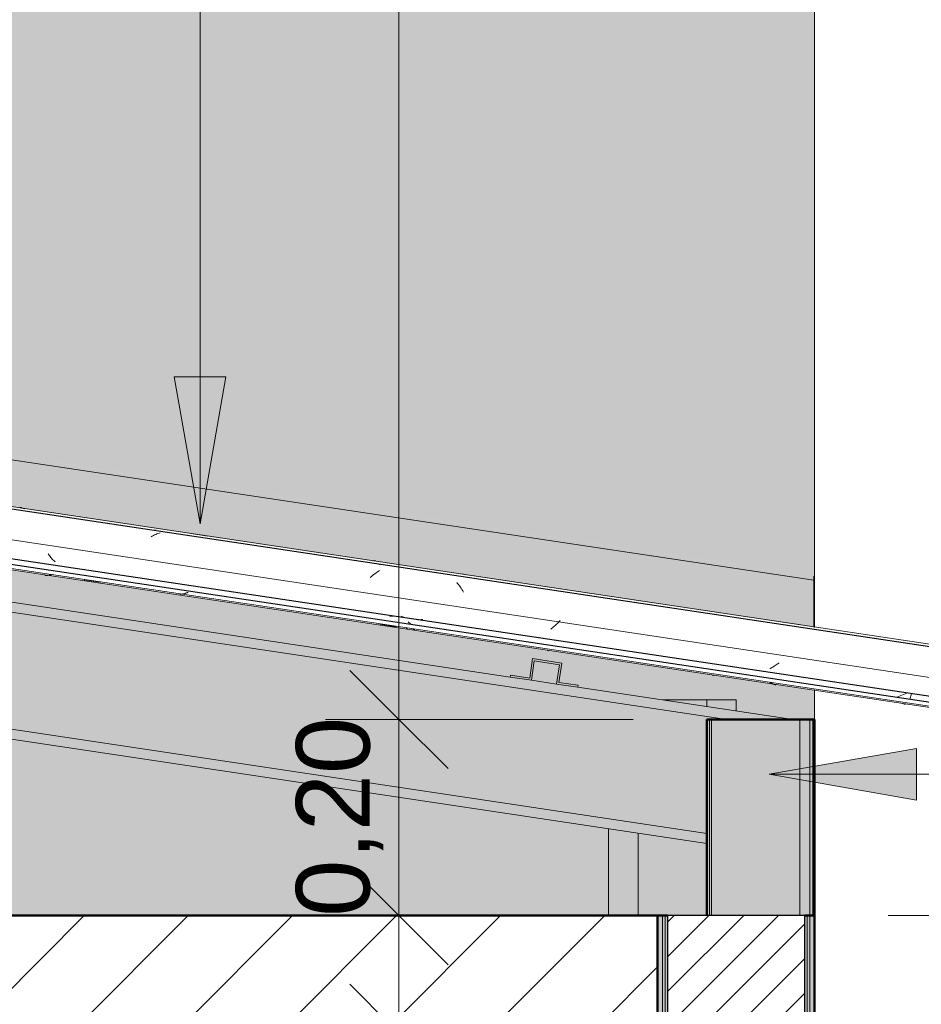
# Model space of a CAD drawing. Header units: metres. Extents: x 9.7 to 43.6, y -0.5 to 5.6.
# Tile 150 of 154: x 38.9 to 39.8, y 2.6 to 3.6. Entities that reach past the tile are written whole.
import ezdxf

# ---------------------------------------------------------------- set-up
doc = ezdxf.new("R2010")
doc.units = ezdxf.units.M
for name, color, linetype, lineweight in [('A-ANNO-DIMS', 7, 'Continuous', 9), ('A-ANNO-DIMS-50', 7, 'Continuous', 9), ('A-DETL-GENF', 7, 'Continuous', 5), ('A-FLOR', 7, 'Continuous', 5), ('A-FLOR-PATT', 7, 'Continuous', 5), ('A-GLAZ-CWMG', 7, 'Continuous', 5), ('A-ROOF', 7, 'Continuous', 5), ('A-ROOF-OTLN', 7, 'Continuous', 5), ('A-ROOF-PATT', 7, 'Continuous', 5), ('A-WALL', 7, 'Continuous', 5), ('A-WALL-PATT', 7, 'Continuous', 5), ('G-ANNO-TEXT', 7, 'Continuous', 9), ('I-WALL', 7, 'Continuous', 5), ('S-BEAM', 7, 'Continuous', 5)]:
    doc.layers.add(name, color=color, linetype=linetype, lineweight=lineweight)
doc.layers.add('A-DETL', color=7, linetype='Continuous', lineweight=5, true_color=0x00a600)
doc.styles.add('Arial', font='arial.ttf', dxfattribs={"height": 0.075})
doc.dimstyles.new('Com_linha__ref__contínua__-_Cor_Vermelha_Arial_1_5mm', dxfattribs={"dimscale": 0.3048, "dimtxt": 0.076519, "dimasz": 0.328084, "dimexe": 0.246063, "dimexo": 0.246063, "dimgap": 0.024606, "dimtad": 1, "dimrnd": 0.01, "dimzin": 0, "dimdsep": 46, "dimtxsty": 'Arial', "dimblk1": 'OBLIQUE', "dimblk2": 'OBLIQUE', "dimsah": 1, "dimcen": 0.09, "dimdle": 0.246063, "dimazin": 0, "dimtfac": 1, "dimtdec": 4, "dimtix": 1, "dimtmove": 0, "dimatfit": 3, "dimfxl": 1, "dimtvp": 1, "dimtolj": 1, "dimtzin": 0, "dimarcsym": 2})

# ---------------------------------------------------------------- blocks, each defined once
blk = doc.blocks.new('FP_190-D')
at = {"layer": 'A-GLAZ-CWMG'}
blk.add_line((-14.3454, 3.3478), (-10.8852, 2.8288), dxfattribs=at)
at = {"layer": 'A-GLAZ-CWMG', "color": 9, "true_color": 0xc0c0c0}
for p, q in [((-11.9795, 2.9923), (-11.9629, 2.9899)), ((-11.8811, 2.9778), (-11.882, 2.9778)), ((-11.8801, 2.9779), (-11.8811, 2.9778)), ((-11.8792, 2.978), (-11.8801, 2.9779)), ((-11.8782, 2.9782), (-11.8792, 2.978)), ((-11.8772, 2.9784), (-11.8782, 2.9782)), ((-11.8763, 2.9786), (-11.8772, 2.9784)), ((-11.8753, 2.979), (-11.8763, 2.9786)), ((-11.8743, 2.9793), (-11.8753, 2.979)), ((-11.8733, 2.9797), (-11.8743, 2.9793)), ((-11.6781, 2.9471), (-11.6615, 2.9446)), ((-11.6504, 2.943), (-11.6513, 2.9431)), ((-11.6495, 2.943), (-11.6504, 2.943)), ((-11.6434, 2.9419), (-11.6443, 2.9422)), ((-11.6425, 2.9418), (-11.6434, 2.9419))]:
    blk.add_line(p, q, dxfattribs=at)
blk = doc.blocks.new('FP_191-D')
at = {"layer": 'A-GLAZ-CWMG', "color": 9, "true_color": 0xc0c0c0}
for p, q in [((-12.0155, 3.018), (-12.0162, 3.019)), ((-12.0148, 3.0171), (-12.0155, 3.018)), ((-12.0141, 3.0162), (-12.0148, 3.0171)), ((-12.0134, 3.0153), (-12.0141, 3.0162)), ((-12.0126, 3.0145), (-12.0134, 3.0153)), ((-12.0119, 3.0136), (-12.0126, 3.0145)), ((-12.0112, 3.0129), (-12.0119, 3.0136)), ((-12.0104, 3.0121), (-12.0112, 3.0129)), ((-12.0097, 3.0114), (-12.0104, 3.0121)), ((-12.009, 3.0107), (-12.0097, 3.0114)), ((-11.6553, 2.9548), (-11.6561, 2.9552)), ((-11.6545, 2.9545), (-11.6553, 2.9548)), ((-11.6537, 2.9542), (-11.6545, 2.9545)), ((-11.6529, 2.9539), (-11.6537, 2.9542)), ((-11.6521, 2.9537), (-11.6529, 2.9539)), ((-11.6513, 2.9535), (-11.6521, 2.9537)), ((-11.6395, 2.9517), (-11.6403, 2.9518)), ((-11.6386, 2.9517), (-11.6395, 2.9517)), ((-11.6378, 2.9517), (-11.6386, 2.9517)), ((-11.6369, 2.9517), (-11.6378, 2.9517)), ((-11.6361, 2.9518), (-11.6369, 2.9517)), ((-11.6352, 2.9519), (-11.6361, 2.9518)), ((-11.6343, 2.9521), (-11.6352, 2.9519)), ((-11.503, 2.9428), (-11.504, 2.9421)), ((-11.502, 2.9436), (-11.503, 2.9428)), ((-11.5011, 2.9445), (-11.502, 2.9436)), ((-11.5001, 2.9453), (-11.5011, 2.9445)), ((-11.4991, 2.9462), (-11.5001, 2.9453)), ((-11.4981, 2.9471), (-11.4991, 2.9462)), ((-11.4971, 2.948), (-11.4981, 2.9471)), ((-11.4962, 2.9489), (-11.4971, 2.948)), ((-11.4952, 2.9499), (-11.4962, 2.9489)), ((-11.4942, 2.9509), (-11.4952, 2.9499)), ((-11.2798, 2.9022), (-11.2807, 2.9018)), ((-11.2789, 2.9027), (-11.2798, 2.9022)), ((-11.2779, 2.9032), (-11.2789, 2.9027)), ((-11.277, 2.9037), (-11.2779, 2.9032)), ((-11.2761, 2.9043), (-11.277, 2.9037)), ((-11.2751, 2.9049), (-11.2761, 2.9043)), ((-11.2742, 2.9056), (-11.2751, 2.9049)), ((-11.2732, 2.9063), (-11.2742, 2.9056)), ((-11.2723, 2.907), (-11.2732, 2.9063)), ((-11.2713, 2.9077), (-11.2723, 2.907))]:
    blk.add_line(p, q, dxfattribs=at)
blk = doc.blocks.new('FP_192-D')
at = {"layer": 'A-GLAZ-CWMG'}
blk.add_line((-10.8763, 2.8882), (-15.3063, 3.5527), dxfattribs=at)
at = {"layer": 'A-GLAZ-CWMG', "color": 9, "true_color": 0xc0c0c0}
for p, q in [((-11.9099, 3.0369), (-11.911, 3.0362)), ((-11.9087, 3.0376), (-11.9099, 3.0369)), ((-11.9076, 3.0382), (-11.9087, 3.0376)), ((-11.9064, 3.0387), (-11.9076, 3.0382)), ((-11.9053, 3.0392), (-11.9064, 3.0387)), ((-11.9042, 3.0397), (-11.9053, 3.0392)), ((-11.903, 3.0401), (-11.9042, 3.0397)), ((-11.9019, 3.0405), (-11.903, 3.0401)), ((-11.6784, 3.0019), (-11.6796, 3.0011)), ((-11.6867, 2.9957), (-11.6879, 2.9947)), ((-11.6855, 2.9967), (-11.6867, 2.9957)), ((-11.6843, 2.9977), (-11.6855, 2.9967)), ((-11.6831, 2.9986), (-11.6843, 2.9977)), ((-11.6819, 2.9995), (-11.6831, 2.9986)), ((-11.6807, 3.0003), (-11.6819, 2.9995)), ((-11.6796, 3.0011), (-11.6807, 3.0003)), ((-11.5988, 2.9886), (-11.5997, 2.9897)), ((-11.5979, 2.9875), (-11.5988, 2.9886)), ((-11.597, 2.9864), (-11.5979, 2.9875)), ((-11.5962, 2.9852), (-11.597, 2.9864)), ((-11.5953, 2.9839), (-11.5962, 2.9852)), ((-11.5944, 2.9826), (-11.5953, 2.9839)), ((-11.5936, 2.9813), (-11.5944, 2.9826)), ((-11.5927, 2.9799), (-11.5936, 2.9813))]:
    blk.add_line(p, q, dxfattribs=at)
blk = doc.blocks.new('FP_193-D')
at = {"layer": 'A-GLAZ-CWMG'}
blk.add_line((-10.8764, 2.8879), (-15.3064, 3.5524), dxfattribs=at)
at = {"layer": 'A-GLAZ-CWMG', "color": 9, "true_color": 0xc0c0c0}
for p, q in [((-11.9092, 3.043), (-11.9101, 3.0429)), ((-11.9081, 3.043), (-11.9092, 3.043)), ((-11.9071, 3.043), (-11.9081, 3.043)), ((-11.906, 3.0429), (-11.9071, 3.043)), ((-11.6777, 3.0082), (-11.6784, 3.0081))]:
    blk.add_line(p, q, dxfattribs=at)
blk = doc.blocks.new('Rectangular Mullion - Telha Fibrocimento - Ondulada-1909083-D')
at = {"layer": 'A-GLAZ-CWMG', "true_color": 0x808080}
h = blk.add_hatch(dxfattribs=at)
h.set_pattern_fill('FP_32', color=8, style=0, pattern_type=2)
h.set_pattern_definition([(50, (-14.575, 2.812), (0.364365, -0.031877), [0.0381, -0.4191]), (355, (-14.575, 2.812), (-0.070485, 0.382117), [0.03048, -0.33528]), (100.451, (-14.545, 2.81), (0.293886, 0.35023), [0.03238, -0.35618]), (46.184, (-14.575, 2.914), (0.54216, -0.084084), [0.05715, -0.62865]), (96.636, (-14.53, 2.907), (0.474805, 0.494854), [0.04857, -0.53427]), (351.184, (-14.575, 2.914), (0.47481, 0.49485), [0.04572, -0.50292]), (21, (-14.524, 2.888), (0.303226, -0.204528), [0.0381, -0.4191]), (326, (-14.524, 2.888), (0.123607, 0.36838), [0.03048, -0.33528]), (71.451, (-14.499, 2.871), (0.426833, 0.16384), [0.03238, -0.35618]), (37.5, (-14.575, 2.812), (0.0061807, 0.169108), [0.01676, -0.31445, 0.01676, -0.3236, -0.33655]), (37.5, (-14.575, 2.812), (0.0061807, 0.169108), [-0.67158, 0.01676, -0.31979]), (7.5, (-14.575, 2.812), (0.133641, 0.200358), [0.01676, -0.17729, 0.01676, -0.30683, -0.12827]), (7.5, (-14.575, 2.812), (0.133641, 0.200358), [-0.51765, 0.01676, -0.11151]), (327.5, (-14.688, 2.812), (0.2711816, -0.0114606), [0.01676, -0.11024, 0.01676, -0.37948, -0.52578]), (327.5, (-14.688, 2.812), (0.2711816, -0.0114606), [-0.52324, 0.01676, -0.50902]), (317.5, (-14.739, 2.812), (0.296258, 0.05085), [0.01676, -0.14834, 0.01676, -0.24638, -0.37338]), (317.5, (-14.739, 2.812), (0.296258, 0.05085), [-0.42824, 0.01676, -0.35662])])
h.paths.add_polyline_path([(-10.8846, 2.8329), (-10.8838, 2.8383), (-15.3138, 3.5028), (-15.3146, 3.4974), (-10.8848, 2.8329)])
at = {"layer": 'A-GLAZ-CWMG'}
blk.add_line((-10.8809, 2.8573), (-15.3109, 3.5218), dxfattribs=at)
at = {"layer": 'A-GLAZ-CWMG', "lineweight": 25}
for p, q in [((-15.3146, 3.4974), (-10.8846, 2.8329)), ((-10.8838, 2.8383), (-15.3138, 3.5028))]:
    blk.add_line(p, q, dxfattribs=at)
at = {"layer": 'A-GLAZ-CWMG'}
for name in ['FP_193-D', 'FP_192-D', 'FP_190-D', 'FP_191-D']:
    blk.add_blockref(name, (0, 0), dxfattribs=at)
blk = doc.blocks.new('FP_196-D')
at = {"layer": 'A-GLAZ-CWMG'}
blk.add_line((-15.315, 3.4918), (-10.8854, 2.8274), dxfattribs=at)
at = {"layer": 'A-GLAZ-CWMG', "color": 9, "true_color": 0xc0c0c0}
for p, q in [((-12.0185, 2.9969), (-12.0194, 2.9969)), ((-12.0176, 2.9969), (-12.0185, 2.9969)), ((-12.0166, 2.9969), (-12.0176, 2.9969)), ((-12.0157, 2.997), (-12.0166, 2.9969)), ((-12.0147, 2.9971), (-12.0157, 2.997)), ((-12.0137, 2.9973), (-12.0147, 2.9971)), ((-12.0128, 2.9976), (-12.0137, 2.9973)), ((-12.0121, 2.9978), (-12.0128, 2.9976)), ((-11.5063, 2.92), (-11.5072, 2.9202)), ((-11.28, 2.8875), (-11.2808, 2.8881)), ((-11.2791, 2.887), (-11.28, 2.8875)), ((-11.2782, 2.8866), (-11.2791, 2.887)), ((-11.2773, 2.8862), (-11.2782, 2.8866)), ((-11.2764, 2.8858), (-11.2773, 2.8862)), ((-11.2755, 2.8855), (-11.2764, 2.8858)), ((-11.2746, 2.8853), (-11.2755, 2.8855))]:
    blk.add_line(p, q, dxfattribs=at)
blk = doc.blocks.new('FP_197-D')
at = {"layer": 'A-GLAZ-CWMG'}
blk.add_line((-10.876, 2.8904), (-15.306, 3.5549), dxfattribs=at)
at = {"layer": 'A-GLAZ-CWMG', "color": 9, "true_color": 0xc0c0c0}
for p, q in [((-11.6845, 3.012), (-11.6858, 3.0119)), ((-11.6833, 3.0119), (-11.6845, 3.012)), ((-11.6822, 3.0119), (-11.6833, 3.0119)), ((-11.5928, 2.9983), (-11.594, 2.9986)), ((-11.5916, 2.998), (-11.5928, 2.9983)), ((-11.5905, 2.9976), (-11.5916, 2.998))]:
    blk.add_line(p, q, dxfattribs=at)
blk = doc.blocks.new('Rectangular Mullion - Telha Fibrocimento - Ondulada-V195-D')
at = {"layer": 'A-GLAZ-CWMG'}
for name in ['FP_197-D', 'FP_196-D']:
    blk.add_blockref(name, (0, 0), dxfattribs=at)
blk = doc.blocks.new('FP_199-D')
at = {"layer": 'A-GLAZ-CWMG'}
blk.add_line((-15.315, 3.4918), (-10.8854, 2.8274), dxfattribs=at)
at = {"layer": 'A-GLAZ-CWMG', "color": 9, "true_color": 0xc0c0c0}
for p, q in [((-11.3382, 2.8948), (-11.3391, 2.8949)), ((-11.1446, 2.8659), (-11.1455, 2.8662)), ((-11.1437, 2.8656), (-11.1446, 2.8659)), ((-11.1428, 2.8654), (-11.1437, 2.8656))]:
    blk.add_line(p, q, dxfattribs=at)
blk = doc.blocks.new('FP_200-D')
at = {"layer": 'A-GLAZ-CWMG'}
blk.add_line((-10.876, 2.8904), (-15.306, 3.5549), dxfattribs=at)
at = {"layer": 'A-GLAZ-CWMG', "color": 9, "true_color": 0xc0c0c0}
for p, q in [((-12.0437, 3.066), (-12.0449, 3.0663)), ((-12.0426, 3.0656), (-12.0437, 3.066)), ((-12.0414, 3.0652), (-12.0426, 3.0656)), ((-12.0403, 3.0647), (-12.0414, 3.0652)), ((-11.8703, 3.0395), (-11.8537, 3.037)), ((-11.5688, 2.9945), (-11.5523, 2.992)), ((-11.2674, 2.9494), (-11.2508, 2.9469))]:
    blk.add_line(p, q, dxfattribs=at)
blk = doc.blocks.new('Rectangular Mullion - Telha Fibrocimento - Ondulada-V198-D')
at = {"layer": 'A-GLAZ-CWMG'}
for name in ['FP_200-D', 'FP_199-D']:
    blk.add_blockref(name, (0, 0), dxfattribs=at)
blk = doc.blocks.new('LONGARINA_STEEL_FRAME - LONGARINA_STEEL_FRAME-1917798-D')
at = {"layer": 'A-ROOF', "true_color": 0x9fa09c}
h = blk.add_hatch(color=253, dxfattribs=at)
h.paths.add_polyline_path([(-11.4762, 2.8829), (-11.4762, 2.8849), (-11.4957, 2.8878), (-11.4927, 2.9076), (-11.5224, 2.9121), (-11.5253, 2.8923), (-11.5451, 2.8952), (-11.5454, 2.8933), (-11.5236, 2.89), (-11.5207, 2.9098), (-11.495, 2.9059), (-11.4979, 2.8861)])
h.paths.add_polyline_path([(-13.2315, 3.1462), (-13.2315, 3.1482), (-13.251, 3.1511), (-13.2481, 3.1709), (-13.2777, 3.1754), (-13.2807, 3.1556), (-13.3005, 3.1585), (-13.3008, 3.1566), (-13.279, 3.1533), (-13.276, 3.1731), (-13.2503, 3.1692), (-13.2533, 3.1495)])
h.paths.add_polyline_path([(-15.0858, 3.4243), (-15.0858, 3.4263), (-15.1053, 3.4293), (-15.1023, 3.449), (-15.132, 3.4535), (-15.1349, 3.4337), (-15.1547, 3.4367), (-15.155, 3.4347), (-15.1333, 3.4314), (-15.1303, 3.4512), (-15.1046, 3.4474), (-15.1076, 3.4276), (-15.095, 3.4257)])
for points in [[(-11.257, 2.85), (-15.2773, 3.453), (-15.2787, 3.4432), (-11.3244, 2.85), (-11.2907, 2.85)], [(-11.345, 2.7338), (-11.345, 2.85), (-11.3244, 2.85), (-15.2787, 3.4432), (-15.2962, 3.3265), (-11.39, 2.7405)], [(-11.345, 2.7237), (-11.345, 2.7338), (-15.2962, 3.3265), (-15.2977, 3.3166), (-11.39, 2.7304)]]:
    blk.add_hatch(color=253, dxfattribs=at).paths.add_polyline_path(points)
at = {"layer": 'A-ROOF'}
for p, q in [((-11.3244, 2.85), (-15.2787, 3.4432)), ((-11.345, 2.7338), (-15.2962, 3.3265)), ((-11.345, 2.7237), (-15.2977, 3.3166)), ((-11.5454, 2.8933), (-13.2315, 3.1462)), ((-11.4979, 2.8861), (-11.5236, 2.89)), ((-11.257, 2.85), (-11.4762, 2.8829))]:
    blk.add_line(p, q, dxfattribs=at)
at = {"layer": 'A-ROOF', "lineweight": 15}
for p, q in [((-11.5224, 2.9121), (-11.5253, 2.8923)), ((-11.4927, 2.9076), (-11.5224, 2.9121)), ((-11.5236, 2.89), (-11.5207, 2.9098)), ((-11.5207, 2.9098), (-11.495, 2.9059)), ((-11.495, 2.9059), (-11.4979, 2.8861)), ((-11.4957, 2.8878), (-11.4927, 2.9076)), ((-11.5451, 2.8952), (-11.5454, 2.8933)), ((-11.5454, 2.8933), (-11.5236, 2.89)), ((-11.5253, 2.8923), (-11.5451, 2.8952)), ((-11.4979, 2.8861), (-11.4762, 2.8829)), ((-11.4759, 2.8849), (-11.4957, 2.8878)), ((-11.4762, 2.8829), (-11.4759, 2.8849))]:
    blk.add_line(p, q, dxfattribs=at)
blk = doc.blocks.new('STEEL_FRAME - STEEL_FRAME-1931888-D')
at = {"layer": 'S-BEAM', "true_color": 0x9fa09c}
h = blk.add_hatch(color=253, dxfattribs=at)
h.paths.add_polyline_path([(-11.345, 2.65), (-11.345, 2.7237), (-11.415, 2.7342), (-11.415, 2.65), (-11.385, 2.65)])
h.paths.add_polyline_path([(-11.345, 2.8632), (-11.345, 2.87), (-11.3898, 2.8699), (-11.3666, 2.8665)])
for points in [[(-11.315, 2.8587), (-11.315, 2.87), (-11.345, 2.87), (-11.345, 2.8632), (-11.325, 2.8602)], [(-11.435, 2.65), (-11.415, 2.65), (-11.415, 2.7342), (-11.445, 2.7387), (-11.445, 2.65)]]:
    blk.add_hatch(color=253, dxfattribs=at).paths.add_polyline_path(points)
at = {"layer": 'S-BEAM'}
for p, q in [((-11.3903, 2.87), (-11.345, 2.87)), ((-11.345, 2.87), (-11.315, 2.87)), ((-11.345, 2.8632), (-11.345, 2.87)), ((-11.315, 2.8587), (-11.315, 2.87)), ((-11.445, 2.65), (-11.445, 2.7387)), ((-11.415, 2.65), (-11.415, 2.7342))]:
    blk.add_line(p, q, dxfattribs=at)
blk = doc.blocks.new('DIMBLOCK48-D')
at = {"layer": 'A-ANNO-DIMS-50', "color": 242, "true_color": 0xbd2b2e, "transparency": 16777216}
for p, q in [((39.2716, 2.1), (39.2716, 2.605)), ((39.2716, 2.53), (39.2216, 2.58)), ((39.2716, 2.53), (39.1966, 2.53)), ((39.2716, 2.53), (39.3216, 2.48)), ((39.2716, 2.53), (39.2759, 2.53)), ((39.2716, 2.1), (39.2216, 2.15)), ((39.2716, 2.1), (39.1966, 2.1)), ((39.2716, 2.1), (39.3216, 2.05)), ((39.2716, 2.1), (39.4602, 2.1))]:
    blk.add_line(p, q, dxfattribs=at)
at = {"layer": 'A-ANNO-DIMS-50', "color": 0, "transparency": 16777216, "insert": (39.1667, 2.2138), "char_height": 0.075, "width": 0.242979, "attachment_point": 1, "rotation": 90, "line_spacing_factor": 0.941778, "style": 'Arial'}
blk.add_mtext('0,43', dxfattribs=at)
blk = doc.blocks.new('_Oblique')
at = {"color": 0, "linetype": 'ByBlock', "lineweight": -2}
blk.add_line((-0.5, -0.5), (0.5, 0.5), dxfattribs=at)
blk = doc.blocks.new('DIMBLOCK49-D')
at = {"layer": 'A-ANNO-DIMS-50', "color": 242, "true_color": 0xbd2b2e, "transparency": 16777216}
for p, q in [((39.2716, 2.925), (39.2716, 2.575)), ((39.2716, 2.85), (39.2216, 2.9)), ((39.2716, 2.85), (39.1966, 2.85)), ((39.2716, 2.85), (39.3216, 2.8)), ((39.2716, 2.85), (39.5102, 2.85)), ((39.2716, 2.65), (39.2216, 2.7)), ((39.2716, 2.65), (39.2673, 2.65)), ((39.2716, 2.65), (39.3216, 2.6)), ((39.2716, 2.65), (39.3466, 2.65))]:
    blk.add_line(p, q, dxfattribs=at)
at = {"layer": 'A-ANNO-DIMS-50', "color": 0, "transparency": 16777216, "insert": (39.1667, 2.6488), "char_height": 0.075, "width": 0.242979, "attachment_point": 1, "rotation": 90, "line_spacing_factor": 0.941778, "style": 'Arial'}
blk.add_mtext('0,20', dxfattribs=at)
blk = doc.blocks.new('DIMBLOCK50-D')
at = {"layer": 'A-ANNO-DIMS-50', "color": 242, "true_color": 0xbd2b2e, "transparency": 16777216}
for p, q in [((39.2716, 5.325), (39.2716, 2.775)), ((39.2716, 5.25), (39.2216, 5.3)), ((39.2716, 5.25), (39.2673, 5.25)), ((39.2716, 5.25), (39.3216, 5.2)), ((39.2716, 5.25), (39.3466, 5.25)), ((39.2716, 2.85), (39.2216, 2.9)), ((39.2716, 2.85), (39.1966, 2.85)), ((39.2716, 2.85), (39.3216, 2.8)), ((39.2716, 2.85), (39.5102, 2.85))]:
    blk.add_line(p, q, dxfattribs=at)
at = {"layer": 'A-ANNO-DIMS-50', "color": 0, "transparency": 16777216, "insert": (39.1667, 3.9488), "char_height": 0.075, "width": 0.242979, "attachment_point": 1, "rotation": 90, "line_spacing_factor": 0.941778, "style": 'Arial'}
blk.add_mtext('2,40', dxfattribs=at)
blk = doc.blocks.new('DIMBLOCK56-D')
at = {"layer": 'A-ANNO-DIMS-50', "color": 242, "true_color": 0xbd2b2e, "transparency": 16777216}
for p, q in [((39.9686, 5.325), (39.9686, 2.65)), ((39.9686, 5.25), (39.9186, 5.3)), ((39.9686, 5.25), (39.7902, 5.25)), ((39.9686, 5.25), (40.0186, 5.2)), ((39.9686, 5.25), (40.0436, 5.25)), ((39.9686, 2.65), (39.9186, 2.7)), ((39.9686, 2.65), (39.7702, 2.65)), ((39.9686, 2.65), (40.0186, 2.6)), ((39.9686, 2.65), (40.0436, 2.65))]:
    blk.add_line(p, q, dxfattribs=at)
at = {"layer": 'A-ANNO-DIMS-50', "color": 0, "transparency": 16777216, "insert": (39.8637, 3.8488), "char_height": 0.075, "width": 0.242979, "attachment_point": 1, "rotation": 90, "line_spacing_factor": 0.941778, "style": 'Arial'}
blk.add_mtext('2,60', dxfattribs=at)
blk = doc.blocks.new('DIMBLOCK57-D')
at = {"layer": 'A-ANNO-DIMS-50', "color": 242, "true_color": 0xbd2b2e, "transparency": 16777216}
for p, q in [((39.9686, 2.65), (39.9186, 2.7)), ((39.9686, 2.65), (39.7702, 2.65)), ((39.9686, 2.65), (39.9686, -0.135)), ((39.9686, 2.65), (40.0186, 2.6)), ((39.9686, 2.65), (40.0436, 2.65)), ((39.9686, -0.06), (39.9186, -0.01)), ((39.9686, -0.06), (39.9643, -0.06)), ((39.9686, -0.06), (40.0186, -0.11)), ((39.9686, -0.06), (40.0436, -0.06))]:
    blk.add_line(p, q, dxfattribs=at)
at = {"layer": 'A-ANNO-DIMS-50', "color": 0, "transparency": 16777216, "insert": (39.8637, 1.1938), "char_height": 0.075, "width": 0.242979, "attachment_point": 1, "rotation": 90, "line_spacing_factor": 0.941778, "style": 'Arial'}
blk.add_mtext('2,71', dxfattribs=at)
blk = doc.blocks.new('DIMBLOCK59-D')
at = {"layer": 'A-ANNO-DIMS-50', "color": 242, "true_color": 0xbd2b2e, "transparency": 16777216}
for p, q in [((40.1686, 5.325), (40.1686, -0.135)), ((40.1686, 5.25), (40.1186, 5.3)), ((40.1686, 5.25), (39.7902, 5.25)), ((40.1686, 5.25), (40.2186, 5.2)), ((40.1686, 5.25), (40.2436, 5.25)), ((40.1686, -0.06), (40.1186, -0.01)), ((40.1686, -0.06), (40.1643, -0.06)), ((40.1686, -0.06), (40.2186, -0.11)), ((40.1686, -0.06), (40.2436, -0.06))]:
    blk.add_line(p, q, dxfattribs=at)
at = {"layer": 'A-ANNO-DIMS-50', "color": 0, "transparency": 16777216, "insert": (40.0637, 2.4938), "char_height": 0.075, "width": 0.242979, "attachment_point": 1, "rotation": 90, "line_spacing_factor": 0.941778, "style": 'Arial'}
blk.add_mtext('5,31', dxfattribs=at)

msp = doc.modelspace()

# ---------------------------------------------------------------- hatches: boundary and pattern name
at = {"layer": 'A-DETL-GENF', "true_color": 0x464646}
h = msp.add_hatch(dxfattribs=at)
h.set_pattern_fill('FP_41', color=49, style=0, pattern_type=2)
h.set_pattern_definition([(45, (36.355194, 2.812), (-0.01767767, 0.01767767), [])])
h.paths.add_polyline_path([(32.7052, 2.35), (32.8452, 2.35), (32.8452, 2.65), (32.7052, 2.65), (32.7052, 2.53)])
h.paths.add_polyline_path([(35.6052, 2.35), (35.6052, 2.65), (35.4652, 2.65), (35.4652, 2.35)])
h.paths.add_polyline_path([(39.6215, 2.35), (39.6852, 2.35), (39.6852, 2.65), (39.5452, 2.6497), (39.5452, 2.35)])
h.paths.add_polyline_path([(32.7052, 4.05), (32.8452, 4.05), (32.8452, 4.25), (32.7052, 4.25), (32.7052, 4.1268)])
h.paths.add_polyline_path([(35.4702, 4.05), (35.6052, 4.05), (35.6052, 4.25), (35.4652, 4.25), (35.4652, 4.05), (35.4677, 4.05)])
at = {"layer": 'A-FLOR-PATT', "true_color": 0x808080}
h = msp.add_hatch(dxfattribs=at)
h.set_pattern_fill('FP_30', color=8, style=0, pattern_type=2)
h.set_pattern_definition([(45, (36.355194, 2.812), (-0.053033, 0.053033), [])])
h.paths.add_polyline_path([(32.8552, 2.53), (35.4652, 2.53), (35.4652, 2.65), (32.8552, 2.65), (32.8552, 2.616)])
h.paths.add_polyline_path([(39.5352, 2.53), (39.5352, 2.65), (35.6052, 2.65), (35.6052, 2.53), (39.3533, 2.53)])
at = {"layer": 'A-ROOF-PATT', "true_color": 0x919191}
for points in [[(39.6945, 2.992), (39.6945, 2.996), (35.6226, 3.6068), (35.6226, 3.6027), (39.6831, 2.9937)], [(39.6945, 2.944), (39.6945, 2.992), (35.6226, 3.6027), (35.6226, 3.5713), (35.6172, 3.5718), (35.6172, 3.5644), (35.7638, 3.5424), (35.7635, 3.5404), (35.6152, 3.5627), (35.6152, 3.5545), (35.624, 3.5532), (35.6245, 3.5545), (39.6862, 2.9452)]]:
    msp.add_hatch(color=252, dxfattribs=at).paths.add_polyline_path(points)
at = {"layer": 'A-WALL', "true_color": 0x808080}
msp.add_hatch(color=8, dxfattribs=at).paths.add_polyline_path([(39.6932, 2.65), (39.6952, 2.65), (39.6952, 2.85), (39.6932, 2.85), (39.6932, 2.7102)])
at = {"layer": 'A-WALL-PATT', "true_color": 0xd6d6d6}
h = msp.add_hatch(color=254, dxfattribs=at)
h.paths.add_polyline_path([(35.7052, 2.65), (35.7052, 3.3057), (35.6325, 3.3166), (35.6529, 3.453), (35.7752, 3.4347), (35.7755, 3.4367), (35.7952, 3.4337), (35.7965, 3.4418), (35.6152, 3.4697), (35.6152, 2.65)])
h.paths.add_polyline_path([(38.2319, 2.65), (39.4852, 2.65), (39.4852, 2.7387), (37.7352, 3.0012), (37.7352, 2.65), (37.9515, 2.65)])
h.paths.add_polyline_path([(37.6052, 2.65), (37.6052, 3.0207), (35.8352, 3.2862), (35.8352, 2.65), (37.3908, 2.65)])
h.paths.add_polyline_path([(38.6139, 3.0089), (37.7352, 3.1439), (37.7352, 3.1407), (38.5823, 3.0136)])
h.paths.add_polyline_path([(37.6867, 3.15), (37.6956, 3.15), (37.6794, 3.1525), (37.6792, 3.1511), (37.6821, 3.1507)])
h.paths.add_polyline_path([(37.6732, 3.15), (37.677, 3.15), (37.6769, 3.1529), (37.6517, 3.1567), (37.6512, 3.1533), (37.6712, 3.1503)])
h.paths.add_polyline_path([(37.6495, 3.1556), (37.6495, 3.1571), (35.8261, 3.4373), (35.8256, 3.43), (35.8352, 3.43), (35.8352, 3.4277), (35.8447, 3.4263), (35.8447, 3.4243), (37.6294, 3.1566), (37.6297, 3.1585), (37.6429, 3.1566)])
h.paths.add_polyline_path([(35.8066, 3.43), (35.823, 3.43), (35.8241, 3.4376), (35.7984, 3.4415), (35.7969, 3.4314), (35.8052, 3.4302)])
at = {"layer": 'A-WALL-PATT', "true_color": 0x808080}
for points in [[(39.5882, 2.65), (39.5882, 2.85), (39.5852, 2.85), (39.5852, 2.65)], [(39.5882, 2.65), (39.5902, 2.65), (39.5902, 2.85), (39.5882, 2.85), (39.5882, 2.7102)], [(39.5902, 2.65), (39.6802, 2.65), (39.6802, 2.85), (39.5902, 2.85), (39.5902, 2.7102)], [(39.6852, 2.65), (39.6902, 2.65), (39.6902, 2.85), (39.6802, 2.85), (39.6802, 2.65)], [(39.6932, 2.65), (39.6932, 2.85), (39.6902, 2.85), (39.6902, 2.65)]]:
    msp.add_hatch(color=8, dxfattribs=at).paths.add_polyline_path(points)
h = msp.add_hatch(color=8, dxfattribs=at)
h.paths.add_polyline_path([(39.5402, -0.07), (39.5427, -0.07), (39.5427, 1.1), (39.5402, 1.1), (39.5402, -0.06)])
h.paths.add_polyline_path([(39.5427, 2.1), (39.5427, 2.65), (39.5402, 2.65), (39.5402, 2.1)])
h = msp.add_hatch(color=8, dxfattribs=at)
h.paths.add_polyline_path([(39.5452, -0.07), (39.5452, 1.1), (39.5427, 1.1), (39.5427, -0.07)])
h.paths.add_polyline_path([(39.5452, 2.1), (39.5452, 2.65), (39.5427, 2.6498), (39.5427, 2.1)])
h = msp.add_hatch(color=8, dxfattribs=at)
h.paths.add_polyline_path([(39.6852, -0.07), (39.6877, -0.07), (39.6877, 1.1), (39.6852, 1.1), (39.6852, -0.06)])
h.paths.add_polyline_path([(39.6852, 2.1), (39.6877, 2.1), (39.6877, 2.65), (39.6852, 2.65), (39.6852, 2.2383)])
h = msp.add_hatch(color=8, dxfattribs=at)
h.paths.add_polyline_path([(39.6902, -0.07), (39.6902, 1.1), (39.6877, 1.1), (39.6877, -0.07)])
h.paths.add_polyline_path([(39.6902, 2.1), (39.6902, 2.65), (39.6877, 2.65), (39.6877, 2.1)])
at = {"layer": 'G-ANNO-TEXT'}
for points in [[(39.0689, 3.0495), (39.0953, 3.1995), (39.0424, 3.1995)], [(39.6489, 2.7942), (39.7989, 2.7677), (39.7989, 2.8206)]]:
    msp.add_hatch(color=256, dxfattribs=at).paths.add_polyline_path(points)
at = {"layer": 'I-WALL', "true_color": 0x5b783c}
h = msp.add_hatch(color=77, dxfattribs=at)
h.paths.add_polyline_path([(39.5399, 2.87), (39.5402, 2.87), (39.5402, 2.9034), (35.6152, 3.4921), (35.6152, 3.4697), (35.7965, 3.4422), (35.7982, 3.4535), (35.8279, 3.449), (35.8261, 3.4373), (37.6497, 3.1571), (37.6525, 3.1754), (37.6821, 3.1709), (37.6799, 3.1525), (37.699, 3.15), (37.7352, 3.15), (37.7352, 3.144), (38.7225, 2.9926), (39.3848, 2.8933), (39.3851, 2.8952), (39.4049, 2.8923), (39.4078, 2.9121), (39.4375, 2.9076), (39.4345, 2.8878), (39.4543, 2.8849), (39.4543, 2.8828), (39.5152, 2.8737)])
h.paths.add_polyline_path([(39.4323, 2.8861), (39.4352, 2.9059), (39.4095, 2.9098), (39.4065, 2.89), (39.4234, 2.8875)])
h.paths.add_polyline_path([(39.5402, 3.0192), (39.5402, 5.225), (35.4602, 5.225), (35.4602, 4.27), (35.6352, 4.27), (35.6352, 4.225), (35.6178, 4.225), (35.6152, 4.25), (35.6152, 3.8532), (35.6226, 3.8522), (35.6226, 3.6068), (39.4935, 3.0262)])
h.paths.add_polyline_path([(37.6774, 3.1528), (37.6799, 3.1692), (37.6542, 3.1731), (37.6517, 3.1568), (37.6769, 3.1529)])
h.paths.add_polyline_path([(35.8241, 3.4376), (35.8256, 3.4474), (35.7999, 3.4512), (35.7984, 3.4416), (35.8226, 3.4379)])
h.paths.add_polyline_path([(35.6152, 3.4945), (35.6222, 3.5443), (35.6152, 3.5453), (35.6152, 3.4946)])
h = msp.add_hatch(color=77, dxfattribs=at)
h.paths.add_polyline_path([(39.6944, 2.85), (39.6952, 2.85), (39.6952, 2.8801), (39.5402, 2.9034), (39.5404, 2.87), (39.6152, 2.87), (39.6152, 2.8587), (39.6732, 2.85), (39.6932, 2.85)])
h.paths.add_polyline_path([(39.6952, 2.9439), (39.6952, 5.225), (39.5402, 5.225), (39.5402, 3.0192), (39.6945, 2.996), (39.6945, 2.944)])
at = {"layer": 'I-WALL', "true_color": 0x808080}
h = msp.add_hatch(color=8, dxfattribs=at)
h.paths.add_polyline_path([(39.5402, -0.07), (39.5402, 1.1), (39.5352, 1.1), (39.5352, -0.07)])
h.paths.add_polyline_path([(39.5402, 2.1), (39.5402, 2.65), (39.5352, 2.65), (39.5352, 2.1)])
h = msp.add_hatch(color=8, dxfattribs=at)
h.paths.add_polyline_path([(39.6952, -0.07), (39.6952, 1.1), (39.6902, 1.1), (39.6902, -0.07)])
h.paths.add_polyline_path([(39.6952, 2.1), (39.6952, 2.65), (39.6902, 2.65), (39.6902, 2.1)])

# ---------------------------------------------------------------- linework, layer by layer
at = {"layer": 'A-DETL', "color": 7, "lineweight": 25}
for p, q in [((39.6852, 2.65), (39.5452, 2.65)), ((39.5452, 2.65), (39.5452, 2.35)), ((39.6852, 2.35), (39.6852, 2.65))]:
    msp.add_line(p, q, dxfattribs=at)
at = {"layer": 'A-FLOR', "lineweight": 50}
for p, q in [((39.5352, 2.65), (35.6152, 2.65)), ((39.5352, 2.53), (39.5352, 2.65))]:
    msp.add_line(p, q, dxfattribs=at)
at = {"layer": 'A-ROOF-OTLN'}
for p, q in [((35.6226, 3.6027), (39.6945, 2.992)), ((39.6945, 2.996), (39.6945, 2.944))]:
    msp.add_line(p, q, dxfattribs=at)
at = {"layer": 'A-WALL', "lineweight": 50}
for p, q in [((39.5852, 2.85), (39.5852, 2.65)), ((39.6952, 2.85), (39.5852, 2.85)), ((39.6952, 2.65), (39.6952, 2.85))]:
    msp.add_line(p, q, dxfattribs=at)
at = {"layer": 'A-WALL'}
for p, q in [((39.5882, 2.65), (39.5882, 2.85)), ((39.5902, 2.65), (39.5902, 2.85)), ((39.6802, 2.65), (39.6802, 2.85)), ((39.6902, 2.85), (39.6902, 2.1)), ((39.6932, 2.65), (39.6932, 2.85)), ((39.5402, 2.65), (39.5402, 2.1)), ((39.5427, 2.65), (39.5427, 2.1)), ((39.6877, 2.65), (39.6877, 2.1))]:
    msp.add_line(p, q, dxfattribs=at)
at = {"layer": 'G-ANNO-TEXT'}
for p, q in [((39.0689, 3.0495), (39.0689, 3.5786)), ((39.0953, 3.1995), (39.0424, 3.1995)), ((39.0424, 3.1995), (39.0689, 3.0495)), ((39.0689, 3.0495), (39.0953, 3.1995)), ((39.7989, 2.8206), (39.6489, 2.7942)), ((39.7989, 2.7677), (39.7989, 2.8206)), ((39.6489, 2.7942), (39.7989, 2.7677)), ((39.6489, 2.7942), (40.2688, 2.7942))]:
    msp.add_line(p, q, dxfattribs=at)
at = {"layer": 'I-WALL'}
for p, q in [((39.6952, 5.225), (39.6952, 2.9439)), ((39.6952, 2.8801), (39.6952, 2.85))]:
    msp.add_line(p, q, dxfattribs=at)
at = {"layer": 'I-WALL', "lineweight": 50}
for p, q in [((39.5452, 2.65), (39.5352, 2.65)), ((39.6952, 2.65), (39.6852, 2.65)), ((39.6952, 2.1), (39.6952, 2.65))]:
    msp.add_line(p, q, dxfattribs=at)

# ---------------------------------------------------------------- block references
at = {"layer": 'A-GLAZ-CWMG'}
for name in ['Rectangular Mullion - Telha Fibrocimento - Ondulada-V195-D', 'Rectangular Mullion - Telha Fibrocimento - Ondulada-V198-D', 'Rectangular Mullion - Telha Fibrocimento - Ondulada-1909083-D']:
    msp.add_blockref(name, (50.9302, 0), dxfattribs=at)
at = {"layer": 'A-ROOF'}
msp.add_blockref('LONGARINA_STEEL_FRAME - LONGARINA_STEEL_FRAME-1917798-D', (50.9302, 0), dxfattribs=at)
at = {"layer": 'S-BEAM'}
msp.add_blockref('STEEL_FRAME - STEEL_FRAME-1931888-D', (50.9302, 0), dxfattribs=at)

# ---------------------------------------------------------------- dimensions: what is measured, and where the dimension line sits
at = {"layer": 'A-ANNO-DIMS', "color": 242, "true_color": 0xbd2b2e}
for base, p1, p2, override, picture, middle in [((39.2716, 2.85), (39.3423, 5.25), (39.5852, 2.85), {"dimpost": '<>', "dimfxl": 2.412255}, 'DIMBLOCK50-D', (39.2258, 4.05)), ((39.9686, 2.65), (39.7152, 5.25), (39.6952, 2.65), {"dimpost": '<>', "dimfxl": 2.600077}, 'DIMBLOCK56-D', (39.9228, 3.95)), ((40.1686, -0.06), (39.7152, 5.25), (40.2393, -0.06), {"dimpost": '<>', "dimfxl": 5.335804}, 'DIMBLOCK59-D', (40.1227, 2.595)), ((39.2716, 2.65), (39.5852, 2.85), (39.3423, 2.65), {"dimpost": '<>', "dimfxl": 0.314601}, 'DIMBLOCK49-D', (39.2258, 2.75)), ((39.9686, -0.06), (39.6952, 2.65), (40.0393, -0.06), {"dimpost": '<>', "dimfxl": 2.731762}, 'DIMBLOCK57-D', (39.9234, 1.295)), ((39.2716, 2.53), (39.5352, 2.1), (39.2009, 2.53), {"dimpost": '<>', "dimfxl": 0.544642}, 'DIMBLOCK48-D', (39.2258, 2.315))]:
    dim = msp.add_linear_dim(base=base, p1=p1, p2=p2, angle=90, dimstyle='Com_linha__ref__contínua__-_Cor_Vermelha_Arial_1_5mm', override=override, dxfattribs=at)
    dim.commit()
    dim.dimension.update_dxf_attribs({"geometry": picture, "text_midpoint": middle})

doc.saveas('drawing.dxf')
